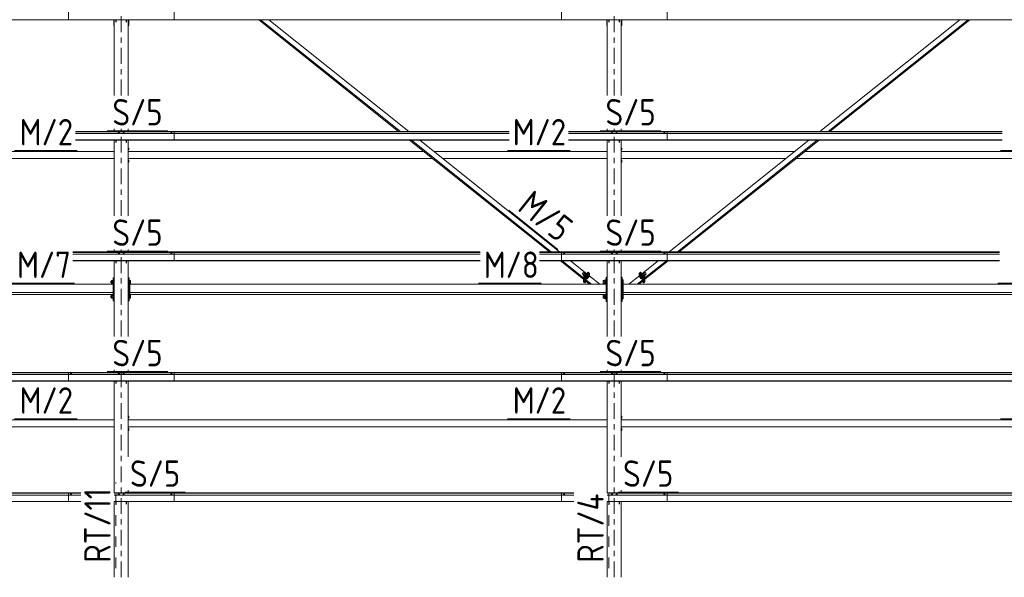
# Model space of a CAD drawing. Header units: millimetres. Extents: x -76 to 1111, y -178 to 661.
# Tile 83 of 91: x 468 to 580, y 511 to 574. Entities that reach past the tile are written whole.
import ezdxf

# ---------------------------------------------------------------- set-up
doc = ezdxf.new("R2010")
doc.units = ezdxf.units.MM
doc.header["$LTSCALE"] = 0.6
for name, pattern in [('XKITLINE00', [0]), ('XKITLINE02', [4, 2, -2]), ('XKITLINE03', [6, 3, -1, 1, -1])]:
    doc.linetypes.add(name, pattern=pattern)
for name, color, linetype, lineweight in [('Bolt', 7, 'Continuous', 0), ('Part', 2, 'Continuous', 0), ('PartMark', 3, 'Continuous', 0), ('S-GRID', 1, 'Continuous', 0)]:
    doc.layers.add(name, color=color, linetype=linetype, lineweight=lineweight)
doc.styles.add('ISOCPEUR', font='ISOCPEUR.TTF')

msp = doc.modelspace()

# ---------------------------------------------------------------- linework, layer by layer
at = {"layer": 'Bolt', "color": 3, "linetype": 'XKITLINE00', "lineweight": 0}
for p, q in [((479.13, 560.99), (479.08, 560.97)), ((479.08, 560.97), (479.08, 560.95)), ((479.14, 561.06), (479.13, 561.05)), ((479.13, 560.99), (479.13, 561.05)), ((479.24, 560.99), (479.13, 560.99)), ((479.13, 560.99), (479.13, 560.95)), ((479.16, 561.06), (479.14, 561.06)), ((479.19, 561.06), (479.16, 561.06)), ((479.22, 561.06), (479.19, 561.06)), ((479.24, 561.06), (479.22, 561.06)), ((479.25, 561.05), (479.24, 561.06)), ((479.3, 560.97), (479.24, 560.99)), ((479.24, 560.99), (479.24, 560.95)), ((479.25, 560.99), (479.25, 561.05)), ((479.3, 560.95), (479.3, 560.97)), ((479.68, 560.99), (479.63, 560.97)), ((479.63, 560.97), (479.63, 560.95)), ((479.69, 561.06), (479.68, 561.05)), ((479.68, 560.99), (479.68, 561.05)), ((479.79, 560.99), (479.68, 560.99)), ((479.68, 560.99), (479.68, 560.95)), ((479.71, 561.06), (479.69, 561.06)), ((479.74, 561.06), (479.71, 561.06)), ((479.77, 561.06), (479.74, 561.06)), ((479.79, 561.06), (479.77, 561.06)), ((479.8, 561.05), (479.79, 561.06)), ((479.85, 560.97), (479.79, 560.99)), ((479.79, 560.99), (479.79, 560.95)), ((479.8, 560.99), (479.8, 561.05)), ((479.85, 560.95), (479.85, 560.97)), ((485.11, 560.99), (485.05, 560.97)), ((485.05, 560.97), (485.05, 560.95)), ((485.11, 561.06), (485.1, 561.05)), ((485.1, 561.05), (485.1, 560.99)), ((485.13, 561.06), (485.11, 561.06)), ((485.22, 560.99), (485.11, 560.99)), ((485.11, 560.99), (485.11, 560.95)), ((485.16, 561.06), (485.13, 561.06)), ((485.19, 561.06), (485.16, 561.06)), ((485.22, 561.06), (485.19, 561.06)), ((485.22, 561.05), (485.22, 561.06)), ((485.22, 560.99), (485.22, 561.05)), ((485.27, 560.97), (485.22, 560.99)), ((485.22, 560.99), (485.22, 560.95)), ((485.27, 560.95), (485.27, 560.97)), ((535.13, 560.99), (535.08, 560.97)), ((535.08, 560.97), (535.08, 560.95)), ((535.14, 561.06), (535.13, 561.05)), ((535.13, 560.99), (535.13, 561.05)), ((535.24, 560.99), (535.13, 560.99)), ((535.13, 560.99), (535.13, 560.95)), ((535.16, 561.06), (535.14, 561.06)), ((535.19, 561.06), (535.16, 561.06)), ((535.22, 561.06), (535.19, 561.06)), ((535.24, 561.06), (535.22, 561.06)), ((535.25, 561.05), (535.24, 561.06)), ((535.3, 560.97), (535.24, 560.99)), ((535.24, 560.99), (535.24, 560.95)), ((535.25, 560.99), (535.25, 561.05)), ((535.3, 560.95), (535.3, 560.97)), ((535.68, 560.99), (535.63, 560.97)), ((535.63, 560.97), (535.63, 560.95)), ((535.69, 561.06), (535.68, 561.05)), ((535.68, 560.99), (535.68, 561.05)), ((535.79, 560.99), (535.68, 560.99)), ((535.68, 560.99), (535.68, 560.95)), ((535.71, 561.06), (535.69, 561.06)), ((535.74, 561.06), (535.71, 561.06)), ((535.77, 561.06), (535.74, 561.06)), ((535.79, 561.06), (535.77, 561.06)), ((535.8, 561.05), (535.79, 561.06)), ((535.85, 560.97), (535.79, 560.99)), ((535.79, 560.99), (535.79, 560.95)), ((535.8, 560.99), (535.8, 561.05)), ((535.85, 560.95), (535.85, 560.97)), ((541.11, 560.99), (541.05, 560.97)), ((541.05, 560.97), (541.05, 560.95)), ((541.11, 561.06), (541.1, 561.05)), ((541.1, 561.05), (541.1, 560.99)), ((541.13, 561.06), (541.11, 561.06)), ((541.22, 560.99), (541.11, 560.99)), ((541.11, 560.99), (541.11, 560.95)), ((541.16, 561.06), (541.13, 561.06)), ((541.19, 561.06), (541.16, 561.06)), ((541.22, 561.06), (541.19, 561.06)), ((541.22, 561.05), (541.22, 561.06)), ((541.22, 560.99), (541.22, 561.05)), ((541.27, 560.97), (541.22, 560.99)), ((541.22, 560.99), (541.22, 560.95)), ((541.27, 560.95), (541.27, 560.97)), ((480.26, 559.32), (480.33, 559.32)), ((480.33, 559.32), (480.33, 559.12)), ((536.26, 559.32), (536.33, 559.32)), ((536.33, 559.32), (536.33, 559.12)), ((480.26, 559.12), (480.33, 559.12)), ((536.26, 559.12), (536.33, 559.12)), ((480.26, 557.92), (480.33, 557.92)), ((480.26, 557.72), (480.33, 557.72)), ((480.33, 557.92), (480.33, 557.72)), ((536.26, 557.92), (536.33, 557.92)), ((536.26, 557.72), (536.33, 557.72)), ((536.33, 557.92), (536.33, 557.72)), ((479.13, 547.3), (479.08, 547.28)), ((479.08, 547.28), (479.08, 547.26)), ((479.14, 547.36), (479.13, 547.36)), ((479.13, 547.29), (479.13, 547.36)), ((479.24, 547.3), (479.13, 547.3)), ((479.13, 547.3), (479.13, 547.26)), ((479.16, 547.37), (479.14, 547.36)), ((479.19, 547.37), (479.16, 547.37)), ((479.22, 547.37), (479.19, 547.37)), ((479.24, 547.36), (479.22, 547.37)), ((479.25, 547.36), (479.24, 547.36)), ((479.3, 547.28), (479.24, 547.3)), ((479.24, 547.3), (479.24, 547.26)), ((479.25, 547.29), (479.25, 547.36)), ((479.3, 547.26), (479.3, 547.28)), ((479.68, 547.3), (479.63, 547.28)), ((479.63, 547.28), (479.63, 547.26)), ((479.69, 547.36), (479.68, 547.36)), ((479.68, 547.29), (479.68, 547.36)), ((479.79, 547.3), (479.68, 547.3)), ((479.68, 547.3), (479.68, 547.26)), ((479.71, 547.37), (479.69, 547.36)), ((479.74, 547.37), (479.71, 547.37)), ((479.77, 547.37), (479.74, 547.37)), ((479.79, 547.36), (479.77, 547.37)), ((479.8, 547.36), (479.79, 547.36)), ((479.85, 547.28), (479.79, 547.3)), ((479.79, 547.3), (479.79, 547.26)), ((479.8, 547.29), (479.8, 547.36)), ((479.85, 547.26), (479.85, 547.28)), ((485.11, 547.3), (485.05, 547.28)), ((485.05, 547.28), (485.05, 547.26)), ((485.11, 547.36), (485.1, 547.36)), ((485.1, 547.36), (485.1, 547.29)), ((485.13, 547.37), (485.11, 547.36)), ((485.22, 547.3), (485.11, 547.3)), ((485.11, 547.3), (485.11, 547.26)), ((485.16, 547.37), (485.13, 547.37)), ((485.19, 547.37), (485.16, 547.37)), ((485.22, 547.36), (485.19, 547.37)), ((485.22, 547.36), (485.22, 547.36)), ((485.22, 547.29), (485.22, 547.36)), ((485.27, 547.28), (485.22, 547.3)), ((485.22, 547.3), (485.22, 547.26)), ((485.27, 547.26), (485.27, 547.28)), ((529.71, 547.3), (529.65, 547.28)), ((529.65, 547.28), (529.65, 547.26)), ((529.71, 547.36), (529.7, 547.36)), ((529.7, 547.36), (529.7, 547.29)), ((529.73, 547.37), (529.71, 547.36)), ((529.82, 547.3), (529.71, 547.3)), ((529.71, 547.3), (529.71, 547.26)), ((529.76, 547.37), (529.73, 547.37)), ((529.79, 547.37), (529.76, 547.37)), ((529.82, 547.36), (529.79, 547.37)), ((529.82, 547.36), (529.82, 547.36)), ((529.82, 547.29), (529.82, 547.36)), ((529.87, 547.28), (529.82, 547.3)), ((529.82, 547.3), (529.82, 547.26)), ((529.87, 547.26), (529.87, 547.28)), ((535.13, 547.3), (535.08, 547.28)), ((535.08, 547.28), (535.08, 547.26)), ((535.14, 547.36), (535.13, 547.36)), ((535.13, 547.29), (535.13, 547.36)), ((535.24, 547.3), (535.13, 547.3)), ((535.13, 547.3), (535.13, 547.26)), ((535.16, 547.37), (535.14, 547.36)), ((535.19, 547.37), (535.16, 547.37)), ((535.22, 547.37), (535.19, 547.37)), ((535.24, 547.36), (535.22, 547.37)), ((535.25, 547.36), (535.24, 547.36)), ((535.3, 547.28), (535.24, 547.3)), ((535.24, 547.3), (535.24, 547.26)), ((535.25, 547.29), (535.25, 547.36)), ((535.3, 547.26), (535.3, 547.28)), ((535.68, 547.3), (535.63, 547.28)), ((535.63, 547.28), (535.63, 547.26)), ((535.69, 547.36), (535.68, 547.36)), ((535.68, 547.29), (535.68, 547.36)), ((535.79, 547.3), (535.68, 547.3)), ((535.68, 547.3), (535.68, 547.26)), ((535.71, 547.37), (535.69, 547.36)), ((535.74, 547.37), (535.71, 547.37)), ((535.77, 547.37), (535.74, 547.37)), ((535.79, 547.36), (535.77, 547.37)), ((535.8, 547.36), (535.79, 547.36)), ((535.85, 547.28), (535.79, 547.3)), ((535.79, 547.3), (535.79, 547.26)), ((535.8, 547.29), (535.8, 547.36)), ((535.85, 547.26), (535.85, 547.28)), ((541.11, 547.3), (541.05, 547.28)), ((541.05, 547.28), (541.05, 547.26)), ((541.11, 547.36), (541.1, 547.36)), ((541.1, 547.36), (541.1, 547.29)), ((541.13, 547.37), (541.11, 547.36)), ((541.22, 547.3), (541.11, 547.3)), ((541.11, 547.3), (541.11, 547.26)), ((541.16, 547.37), (541.13, 547.37)), ((541.19, 547.37), (541.16, 547.37)), ((541.22, 547.36), (541.19, 547.37)), ((541.22, 547.36), (541.22, 547.36)), ((541.22, 547.29), (541.22, 547.36)), ((541.27, 547.28), (541.22, 547.3)), ((541.22, 547.3), (541.22, 547.26)), ((541.27, 547.26), (541.27, 547.28)), ((531.85, 545.02), (531.84, 545)), ((531.84, 545), (532, 544.86)), ((531.87, 545.05), (531.85, 545.02)), ((531.9, 545.09), (531.87, 545.05)), ((531.93, 545.13), (531.9, 545.09)), ((531.95, 545.15), (531.93, 545.13)), ((531.96, 545.15), (531.95, 545.15)), ((531.96, 545.15), (532.13, 545.02)), ((532.02, 544.9), (531.97, 544.8)), ((531.97, 544.8), (532.07, 544.72)), ((532.13, 545.03), (532.02, 544.9)), ((532.02, 544.9), (532.14, 544.8)), ((532.19, 545.06), (532.13, 545.03)), ((532.13, 545.03), (532.25, 544.93)), ((532.2, 544.87), (532.18, 544.85)), ((532.19, 545.06), (532.29, 544.98)), ((532.22, 544.89), (532.2, 544.87)), ((532.32, 544.65), (532.28, 544.59)), ((532.35, 544.64), (532.29, 544.54)), ((532.3, 544.57), (532.34, 544.63)), ((532.38, 544.73), (532.32, 544.65)), ((532.34, 544.63), (532.4, 544.71)), ((532.46, 544.77), (532.35, 544.64)), ((532.35, 544.64), (532.45, 544.56)), ((532.44, 544.79), (532.38, 544.73)), ((532.4, 544.71), (532.46, 544.77)), ((532.48, 544.83), (532.44, 544.79)), ((532.45, 544.56), (532.55, 544.69)), ((532.55, 544.63), (532.45, 544.5)), ((532.46, 544.77), (532.5, 544.81)), ((532.51, 544.8), (532.46, 544.77)), ((532.46, 544.77), (532.55, 544.69)), ((532.5, 544.83), (532.48, 544.83)), ((532.5, 544.83), (532.52, 544.81)), ((532.5, 544.81), (532.52, 544.81)), ((532.51, 544.8), (532.61, 544.72)), ((532.52, 544.8), (532.52, 544.81)), ((532.61, 544.72), (532.55, 544.63)), ((532.55, 544.69), (532.61, 544.72)), ((538.41, 544.8), (538.32, 544.72)), ((538.37, 544.63), (538.32, 544.72)), ((538.32, 544.72), (538.37, 544.69)), ((538.47, 544.77), (538.37, 544.69)), ((538.37, 544.69), (538.48, 544.56)), ((538.48, 544.5), (538.37, 544.63)), ((538.41, 544.81), (538.43, 544.83)), ((538.41, 544.8), (538.41, 544.81)), ((538.41, 544.81), (538.42, 544.81)), ((538.47, 544.77), (538.41, 544.8)), ((538.42, 544.81), (538.46, 544.77)), ((538.45, 544.83), (538.43, 544.83)), ((538.49, 544.79), (538.45, 544.83)), ((538.46, 544.77), (538.52, 544.71)), ((538.58, 544.64), (538.47, 544.77)), ((538.58, 544.64), (538.48, 544.56)), ((538.55, 544.73), (538.49, 544.79)), ((538.52, 544.71), (538.58, 544.63)), ((538.61, 544.65), (538.55, 544.73)), ((538.63, 544.54), (538.58, 544.64)), ((538.58, 544.63), (538.62, 544.57)), ((538.65, 544.59), (538.61, 544.65)), ((538.74, 545.06), (538.63, 544.98)), ((538.79, 545.03), (538.67, 544.93)), ((538.72, 544.87), (538.71, 544.89)), ((538.74, 544.85), (538.72, 544.87)), ((538.79, 545.03), (538.74, 545.06)), ((538.9, 544.9), (538.78, 544.8)), ((538.9, 544.9), (538.79, 545.03)), ((538.8, 545.02), (538.96, 545.15)), ((538.85, 544.72), (538.96, 544.8)), ((538.96, 544.8), (538.9, 544.9)), ((538.92, 544.86), (539.09, 545)), ((538.97, 545.15), (538.96, 545.15)), ((538.99, 545.13), (538.97, 545.15)), ((539.03, 545.09), (538.99, 545.13)), ((539.06, 545.05), (539.03, 545.09)), ((539.08, 545.02), (539.06, 545.05)), ((539.09, 545), (539.08, 545.02)), ((478.29, 544.18), (478.29, 544.18)), ((478.29, 544.18), (478.29, 543.99)), ((478.29, 544.18), (478.37, 544.18)), ((478.29, 543.99), (478.37, 543.99)), ((478.37, 544.26), (478.37, 543.92)), ((478.37, 544.26), (478.53, 544.26)), ((478.37, 544.2), (478.53, 544.2)), ((478.37, 544.03), (478.53, 544.03)), ((478.37, 543.92), (478.53, 543.92)), ((478.53, 544.27), (478.53, 544.26)), ((478.53, 544.27), (478.56, 544.27)), ((478.53, 544.26), (478.53, 543.91)), ((478.53, 543.91), (478.56, 543.91)), ((480.26, 544.18), (480.26, 544.18)), ((480.26, 543.99), (480.26, 543.99)), ((480.36, 544.27), (480.39, 544.27)), ((480.36, 543.91), (480.39, 543.91)), ((480.39, 544.27), (480.39, 543.91)), ((480.39, 544.26), (480.52, 544.26)), ((480.39, 544.2), (480.52, 544.2)), ((480.39, 544.03), (480.52, 544.03)), ((480.39, 543.92), (480.52, 543.92)), ((480.52, 544.26), (480.52, 543.92)), ((532.28, 544.59), (532.26, 544.55)), ((532.26, 544.55), (532.29, 544.53)), ((532.29, 544.53), (532.3, 544.57)), ((532.29, 544.54), (532.39, 544.46)), ((532.3, 544.53), (532.29, 544.53)), ((532.3, 544.53), (532.3, 544.53)), ((532.39, 544.46), (532.45, 544.56)), ((532.45, 544.5), (532.39, 544.46)), ((534.19, 544.27), (534.19, 544.27)), ((534.19, 544.27), (534.19, 544.11)), ((534.19, 544.27), (534.4, 544.27)), ((534.19, 544.11), (534.4, 544.11)), ((534.19, 544.06), (534.19, 544.06)), ((534.19, 544.06), (534.19, 543.9)), ((534.19, 544.06), (534.4, 544.06)), ((534.19, 543.9), (534.4, 543.9)), ((534.4, 544.33), (534.4, 543.85)), ((534.4, 544.33), (534.53, 544.33)), ((534.4, 544.28), (534.53, 544.28)), ((534.4, 544.15), (534.53, 544.15)), ((534.4, 544.05), (534.53, 544.05)), ((534.4, 543.94), (534.53, 543.94)), ((534.53, 544.34), (534.53, 544.33)), ((534.53, 544.34), (534.56, 544.34)), ((534.53, 544.33), (534.53, 543.85)), ((534.53, 544.04), (534.56, 544.04)), ((536.26, 544.27), (536.26, 544.27)), ((536.26, 544.11), (536.26, 544.11)), ((536.26, 544.06), (536.26, 544.06)), ((536.26, 543.9), (536.26, 543.9)), ((536.36, 544.34), (536.39, 544.34)), ((536.36, 544.04), (536.39, 544.04)), ((536.36, 543.83), (536.39, 543.83)), ((536.39, 544.34), (536.39, 543.83)), ((536.39, 544.33), (536.49, 544.33)), ((536.39, 544.28), (536.49, 544.28)), ((536.39, 544.15), (536.49, 544.15)), ((536.39, 544.05), (536.49, 544.05)), ((536.39, 543.94), (536.49, 543.94)), ((536.39, 543.85), (536.46, 543.85)), ((536.49, 544.33), (536.49, 543.85)), ((538.48, 544.56), (538.54, 544.46)), ((538.54, 544.46), (538.48, 544.5)), ((538.63, 544.54), (538.54, 544.46)), ((538.62, 544.57), (538.64, 544.53)), ((538.64, 544.53), (538.62, 544.53)), ((538.62, 544.53), (538.62, 544.53)), ((538.64, 544.53), (538.66, 544.55)), ((538.66, 544.55), (538.65, 544.59)), ((478.29, 542.52), (478.29, 542.52)), ((478.29, 542.52), (478.29, 542.33)), ((478.29, 542.52), (478.37, 542.52)), ((478.37, 542.59), (478.37, 542.25)), ((478.37, 542.59), (478.53, 542.59)), ((478.37, 542.54), (478.53, 542.54)), ((478.37, 542.37), (478.53, 542.37)), ((478.53, 542.6), (478.53, 542.6)), ((478.53, 542.6), (478.53, 542.24)), ((478.53, 542.6), (478.56, 542.6)), ((480.26, 542.52), (480.26, 542.52)), ((480.36, 542.6), (480.39, 542.6)), ((480.39, 542.6), (480.39, 542.24)), ((480.39, 542.59), (480.52, 542.59)), ((480.39, 542.54), (480.52, 542.54)), ((480.39, 542.37), (480.52, 542.37)), ((480.52, 542.59), (480.52, 542.25)), ((534.19, 542.6), (534.19, 542.6)), ((534.19, 542.6), (534.19, 542.45)), ((534.19, 542.6), (534.4, 542.6)), ((534.19, 542.45), (534.4, 542.45)), ((534.19, 542.4), (534.19, 542.39)), ((534.19, 542.4), (534.4, 542.4)), ((534.19, 542.39), (534.19, 542.24)), ((534.4, 542.66), (534.4, 542.18)), ((534.4, 542.66), (534.53, 542.66)), ((534.4, 542.62), (534.53, 542.62)), ((534.4, 542.48), (534.53, 542.48)), ((534.4, 542.39), (534.53, 542.39)), ((534.53, 542.67), (534.53, 542.67)), ((534.53, 542.67), (534.53, 542.17)), ((534.53, 542.67), (534.56, 542.67)), ((534.53, 542.38), (534.56, 542.38)), ((536.26, 542.6), (536.26, 542.6)), ((536.26, 542.45), (536.26, 542.45)), ((536.26, 542.4), (536.26, 542.4)), ((536.36, 542.67), (536.39, 542.67)), ((536.36, 542.38), (536.39, 542.38)), ((536.39, 542.67), (536.39, 542.17)), ((536.39, 542.66), (536.49, 542.66)), ((536.39, 542.62), (536.49, 542.62)), ((536.39, 542.48), (536.49, 542.48)), ((536.39, 542.39), (536.49, 542.39)), ((536.49, 542.66), (536.49, 542.18)), ((478.29, 542.33), (478.37, 542.33)), ((478.37, 542.25), (478.53, 542.25)), ((478.53, 542.24), (478.56, 542.24)), ((480.26, 542.33), (480.26, 542.33)), ((480.36, 542.24), (480.39, 542.24)), ((480.39, 542.25), (480.52, 542.25)), ((534.19, 542.24), (534.4, 542.24)), ((534.4, 542.28), (534.53, 542.28)), ((534.4, 542.18), (534.53, 542.18)), ((534.53, 542.17), (534.56, 542.17)), ((536.26, 542.24), (536.26, 542.24)), ((536.36, 542.17), (536.39, 542.17)), ((536.39, 542.28), (536.49, 542.28)), ((536.39, 542.18), (536.49, 542.18)), ((473.71, 533.6), (473.65, 533.58)), ((473.65, 533.58), (473.65, 533.56)), ((473.71, 533.67), (473.7, 533.66)), ((473.7, 533.66), (473.7, 533.6)), ((473.73, 533.67), (473.71, 533.67)), ((473.82, 533.6), (473.71, 533.6)), ((473.71, 533.6), (473.71, 533.56)), ((473.76, 533.67), (473.73, 533.67)), ((473.79, 533.67), (473.76, 533.67)), ((473.82, 533.67), (473.79, 533.67)), ((473.82, 533.66), (473.82, 533.67)), ((473.82, 533.6), (473.82, 533.66)), ((473.87, 533.58), (473.82, 533.6)), ((473.82, 533.6), (473.82, 533.56)), ((473.87, 533.56), (473.87, 533.58)), ((479.13, 533.6), (479.08, 533.58)), ((479.08, 533.58), (479.08, 533.56)), ((479.14, 533.67), (479.13, 533.66)), ((479.13, 533.6), (479.13, 533.66)), ((479.24, 533.6), (479.13, 533.6)), ((479.13, 533.6), (479.13, 533.56)), ((479.16, 533.67), (479.14, 533.67)), ((479.19, 533.67), (479.16, 533.67)), ((479.22, 533.67), (479.19, 533.67)), ((479.24, 533.67), (479.22, 533.67)), ((479.25, 533.66), (479.24, 533.67)), ((479.3, 533.58), (479.24, 533.6)), ((479.24, 533.6), (479.24, 533.56)), ((479.25, 533.6), (479.25, 533.66)), ((479.3, 533.56), (479.3, 533.58)), ((479.68, 533.6), (479.63, 533.58)), ((479.63, 533.58), (479.63, 533.56)), ((479.69, 533.67), (479.68, 533.66)), ((479.68, 533.6), (479.68, 533.66)), ((479.79, 533.6), (479.68, 533.6)), ((479.68, 533.6), (479.68, 533.56)), ((479.71, 533.67), (479.69, 533.67)), ((479.74, 533.67), (479.71, 533.67)), ((479.77, 533.67), (479.74, 533.67)), ((479.79, 533.67), (479.77, 533.67)), ((479.8, 533.66), (479.79, 533.67)), ((479.85, 533.58), (479.79, 533.6)), ((479.79, 533.6), (479.79, 533.56)), ((479.8, 533.6), (479.8, 533.66)), ((479.85, 533.56), (479.85, 533.58)), ((485.11, 533.6), (485.05, 533.58)), ((485.05, 533.58), (485.05, 533.56)), ((485.11, 533.67), (485.1, 533.66)), ((485.1, 533.66), (485.1, 533.6)), ((485.13, 533.67), (485.11, 533.67)), ((485.22, 533.6), (485.11, 533.6)), ((485.11, 533.6), (485.11, 533.56)), ((485.16, 533.67), (485.13, 533.67)), ((485.19, 533.67), (485.16, 533.67)), ((485.22, 533.67), (485.19, 533.67)), ((485.22, 533.66), (485.22, 533.67)), ((485.22, 533.6), (485.22, 533.66)), ((485.27, 533.58), (485.22, 533.6)), ((485.22, 533.6), (485.22, 533.56)), ((485.27, 533.56), (485.27, 533.58)), ((529.71, 533.6), (529.65, 533.58)), ((529.65, 533.58), (529.65, 533.56)), ((529.71, 533.67), (529.7, 533.66)), ((529.7, 533.66), (529.7, 533.6)), ((529.73, 533.67), (529.71, 533.67)), ((529.82, 533.6), (529.71, 533.6)), ((529.71, 533.6), (529.71, 533.56)), ((529.76, 533.67), (529.73, 533.67)), ((529.79, 533.67), (529.76, 533.67)), ((529.82, 533.67), (529.79, 533.67)), ((529.82, 533.66), (529.82, 533.67)), ((529.82, 533.6), (529.82, 533.66)), ((529.87, 533.58), (529.82, 533.6)), ((529.82, 533.6), (529.82, 533.56)), ((529.87, 533.56), (529.87, 533.58)), ((535.13, 533.6), (535.08, 533.58)), ((535.08, 533.58), (535.08, 533.56)), ((535.14, 533.67), (535.13, 533.66)), ((535.13, 533.6), (535.13, 533.66)), ((535.24, 533.6), (535.13, 533.6)), ((535.13, 533.6), (535.13, 533.56)), ((535.16, 533.67), (535.14, 533.67)), ((535.19, 533.67), (535.16, 533.67)), ((535.22, 533.67), (535.19, 533.67)), ((535.24, 533.67), (535.22, 533.67)), ((535.25, 533.66), (535.24, 533.67)), ((535.3, 533.58), (535.24, 533.6)), ((535.24, 533.6), (535.24, 533.56)), ((535.25, 533.6), (535.25, 533.66)), ((535.3, 533.56), (535.3, 533.58)), ((535.68, 533.6), (535.63, 533.58)), ((535.63, 533.58), (535.63, 533.56)), ((535.69, 533.67), (535.68, 533.66)), ((535.68, 533.6), (535.68, 533.66)), ((535.79, 533.6), (535.68, 533.6)), ((535.68, 533.6), (535.68, 533.56)), ((535.71, 533.67), (535.69, 533.67)), ((535.74, 533.67), (535.71, 533.67)), ((535.77, 533.67), (535.74, 533.67)), ((535.79, 533.67), (535.77, 533.67)), ((535.8, 533.66), (535.79, 533.67)), ((535.85, 533.58), (535.79, 533.6)), ((535.79, 533.6), (535.79, 533.56)), ((535.8, 533.6), (535.8, 533.66)), ((535.85, 533.56), (535.85, 533.58)), ((541.11, 533.6), (541.05, 533.58)), ((541.05, 533.58), (541.05, 533.56)), ((541.11, 533.67), (541.1, 533.66)), ((541.1, 533.66), (541.1, 533.6)), ((541.13, 533.67), (541.11, 533.67)), ((541.22, 533.6), (541.11, 533.6)), ((541.11, 533.6), (541.11, 533.56)), ((541.16, 533.67), (541.13, 533.67)), ((541.19, 533.67), (541.16, 533.67)), ((541.22, 533.67), (541.19, 533.67)), ((541.22, 533.66), (541.22, 533.67)), ((541.22, 533.6), (541.22, 533.66)), ((541.27, 533.58), (541.22, 533.6)), ((541.22, 533.6), (541.22, 533.56)), ((541.27, 533.56), (541.27, 533.58)), ((480.26, 528.82), (480.33, 528.82)), ((480.26, 528.62), (480.33, 528.62)), ((480.33, 528.82), (480.33, 528.62)), ((536.26, 528.82), (536.33, 528.82)), ((536.26, 528.62), (536.33, 528.62)), ((536.33, 528.82), (536.33, 528.62)), ((480.26, 527.42), (480.33, 527.42)), ((480.26, 527.22), (480.33, 527.22)), ((480.33, 527.42), (480.33, 527.22)), ((536.26, 527.42), (536.33, 527.42)), ((536.26, 527.22), (536.33, 527.22)), ((536.33, 527.42), (536.33, 527.22)), ((473.71, 519.91), (473.65, 519.89)), ((473.65, 519.89), (473.65, 519.87)), ((473.71, 519.97), (473.7, 519.97)), ((473.7, 519.97), (473.7, 519.91)), ((473.73, 519.98), (473.71, 519.97)), ((473.82, 519.91), (473.71, 519.91)), ((473.71, 519.91), (473.71, 519.87)), ((473.76, 519.98), (473.73, 519.98)), ((473.79, 519.98), (473.76, 519.98)), ((473.82, 519.97), (473.79, 519.98)), ((473.82, 519.97), (473.82, 519.97)), ((473.82, 519.91), (473.82, 519.97)), ((473.87, 519.89), (473.82, 519.91)), ((473.82, 519.91), (473.82, 519.87)), ((473.87, 519.87), (473.87, 519.89)), ((479.13, 519.91), (479.08, 519.89)), ((479.08, 519.89), (479.08, 519.87)), ((479.14, 519.97), (479.13, 519.97)), ((479.13, 519.91), (479.13, 519.97)), ((479.24, 519.91), (479.13, 519.91)), ((479.13, 519.91), (479.13, 519.87)), ((479.16, 519.98), (479.14, 519.97)), ((479.19, 519.98), (479.16, 519.98)), ((479.22, 519.98), (479.19, 519.98)), ((479.24, 519.97), (479.22, 519.98)), ((479.25, 519.97), (479.24, 519.97)), ((479.3, 519.89), (479.24, 519.91)), ((479.24, 519.91), (479.24, 519.87)), ((479.25, 519.91), (479.25, 519.97)), ((479.3, 519.87), (479.3, 519.89)), ((479.68, 519.91), (479.63, 519.89)), ((479.63, 519.89), (479.63, 519.87)), ((479.69, 519.97), (479.68, 519.97)), ((479.68, 519.91), (479.68, 519.97)), ((479.79, 519.91), (479.68, 519.91)), ((479.68, 519.91), (479.68, 519.87)), ((479.71, 519.98), (479.69, 519.97)), ((479.74, 519.98), (479.71, 519.98)), ((479.77, 519.98), (479.74, 519.98)), ((479.79, 519.97), (479.77, 519.98)), ((479.8, 519.97), (479.79, 519.97)), ((479.85, 519.89), (479.79, 519.91)), ((479.79, 519.91), (479.79, 519.87)), ((479.8, 519.91), (479.8, 519.97)), ((479.85, 519.87), (479.85, 519.89)), ((485.11, 519.91), (485.05, 519.89)), ((485.05, 519.89), (485.05, 519.87)), ((485.11, 519.97), (485.1, 519.97)), ((485.1, 519.97), (485.1, 519.91)), ((485.13, 519.98), (485.11, 519.97)), ((485.22, 519.91), (485.11, 519.91)), ((485.11, 519.91), (485.11, 519.87)), ((485.16, 519.98), (485.13, 519.98)), ((485.19, 519.98), (485.16, 519.98)), ((485.22, 519.97), (485.19, 519.98)), ((485.22, 519.97), (485.22, 519.97)), ((485.22, 519.91), (485.22, 519.97)), ((485.27, 519.89), (485.22, 519.91)), ((485.22, 519.91), (485.22, 519.87)), ((485.27, 519.87), (485.27, 519.89)), ((529.71, 519.91), (529.65, 519.89)), ((529.65, 519.89), (529.65, 519.87)), ((529.71, 519.97), (529.7, 519.97)), ((529.7, 519.97), (529.7, 519.91)), ((529.73, 519.98), (529.71, 519.97)), ((529.82, 519.91), (529.71, 519.91)), ((529.71, 519.91), (529.71, 519.87)), ((529.76, 519.98), (529.73, 519.98)), ((529.79, 519.98), (529.76, 519.98)), ((529.82, 519.97), (529.79, 519.98)), ((529.82, 519.97), (529.82, 519.97)), ((529.82, 519.91), (529.82, 519.97)), ((529.87, 519.89), (529.82, 519.91)), ((529.82, 519.91), (529.82, 519.87)), ((529.87, 519.87), (529.87, 519.89)), ((535.13, 519.91), (535.08, 519.89)), ((535.08, 519.89), (535.08, 519.87)), ((535.14, 519.97), (535.13, 519.97)), ((535.13, 519.91), (535.13, 519.97)), ((535.24, 519.91), (535.13, 519.91)), ((535.13, 519.91), (535.13, 519.87)), ((535.16, 519.98), (535.14, 519.97)), ((535.19, 519.98), (535.16, 519.98)), ((535.22, 519.98), (535.19, 519.98)), ((535.24, 519.97), (535.22, 519.98)), ((535.25, 519.97), (535.24, 519.97)), ((535.3, 519.89), (535.24, 519.91)), ((535.24, 519.91), (535.24, 519.87)), ((535.25, 519.91), (535.25, 519.97)), ((535.3, 519.87), (535.3, 519.89)), ((535.68, 519.91), (535.63, 519.89)), ((535.63, 519.89), (535.63, 519.87)), ((535.69, 519.97), (535.68, 519.97)), ((535.68, 519.91), (535.68, 519.97)), ((535.79, 519.91), (535.68, 519.91)), ((535.68, 519.91), (535.68, 519.87)), ((535.71, 519.98), (535.69, 519.97)), ((535.74, 519.98), (535.71, 519.98)), ((535.77, 519.98), (535.74, 519.98)), ((535.79, 519.97), (535.77, 519.98)), ((535.8, 519.97), (535.79, 519.97)), ((535.85, 519.89), (535.79, 519.91)), ((535.79, 519.91), (535.79, 519.87)), ((535.8, 519.91), (535.8, 519.97)), ((535.85, 519.87), (535.85, 519.89)), ((541.11, 519.91), (541.05, 519.89)), ((541.05, 519.89), (541.05, 519.87)), ((541.11, 519.97), (541.1, 519.97)), ((541.1, 519.97), (541.1, 519.91)), ((541.13, 519.98), (541.11, 519.97)), ((541.22, 519.91), (541.11, 519.91)), ((541.11, 519.91), (541.11, 519.87)), ((541.16, 519.98), (541.13, 519.98)), ((541.19, 519.98), (541.16, 519.98)), ((541.22, 519.97), (541.19, 519.98)), ((541.22, 519.97), (541.22, 519.97)), ((541.22, 519.91), (541.22, 519.97)), ((541.27, 519.89), (541.22, 519.91)), ((541.22, 519.91), (541.22, 519.87)), ((541.27, 519.87), (541.27, 519.89))]:
    msp.add_line(p, q, dxfattribs=at)
at = {"layer": 'Part', "color": 2, "linetype": 'XKITLINE00', "lineweight": 0}
for p, q in [((473.46, 574.89), (473.46, 573.89)), ((485.46, 573.89), (485.46, 574.89)), ((529.46, 574.89), (529.46, 573.89)), ((541.46, 573.89), (541.46, 574.89)), ((417.46, 573.89), (485.46, 573.89)), ((473.46, 573.89), (541.46, 573.89)), ((478.61, 573.89), (478.61, 573.25)), ((478.66, 565.29), (478.66, 573.89)), ((478.86, 573.62), (478.86, 573.89)), ((478.89, 573.62), (478.89, 573.89)), ((480.03, 573.62), (480.03, 573.89)), ((480.06, 573.62), (480.06, 573.89)), ((480.26, 565.29), (480.26, 573.89)), ((480.31, 573.89), (480.31, 573.25)), ((495.08, 573.89), (510.96, 561.19)), ((495.29, 573.89), (511.17, 561.19)), ((496.24, 573.89), (512.12, 561.19)), ((529.46, 573.89), (597.46, 573.89)), ((534.61, 573.89), (534.61, 573.25)), ((534.66, 565.29), (534.66, 573.89)), ((534.86, 573.62), (534.86, 573.89)), ((534.89, 573.62), (534.89, 573.89)), ((536.03, 573.62), (536.03, 573.89)), ((536.06, 573.62), (536.06, 573.89)), ((536.26, 565.29), (536.26, 573.89)), ((536.31, 573.89), (536.31, 573.25)), ((558.81, 561.19), (574.69, 573.89)), ((559.75, 561.19), (575.64, 573.89)), ((559.96, 561.19), (575.84, 573.89)), ((478.61, 573.54), (478.66, 573.54)), ((478.61, 573.25), (478.66, 573.25)), ((480.26, 573.54), (480.31, 573.54)), ((480.26, 573.25), (480.31, 573.25)), ((534.61, 573.54), (534.66, 573.54)), ((534.61, 573.25), (534.66, 573.25)), ((536.26, 573.54), (536.31, 573.54)), ((536.26, 573.25), (536.31, 573.25)), ((478.66, 561.19), (478.66, 561.49)), ((480.26, 561.19), (480.26, 561.49)), ((534.66, 561.19), (534.66, 561.49)), ((536.26, 561.19), (536.26, 561.49)), ((474.26, 561.19), (485.46, 561.19)), ((474.26, 561.19), (523.53, 561.19)), ((474.26, 561.17), (485.46, 561.17)), ((474.26, 561.17), (523.53, 561.17)), ((474.26, 561.15), (485.46, 561.15)), ((474.26, 561.15), (523.53, 561.15)), ((474.26, 560.95), (485.46, 560.95)), ((474.26, 560.95), (523.53, 560.95)), ((485.46, 560.2), (485.46, 561.19)), ((530.26, 561.19), (541.46, 561.19)), ((530.26, 561.19), (579.53, 561.19)), ((530.26, 561.17), (541.46, 561.17)), ((530.26, 561.17), (579.53, 561.17)), ((530.26, 561.15), (541.46, 561.15)), ((530.26, 561.15), (579.53, 561.15)), ((530.26, 560.95), (541.46, 560.95)), ((530.26, 560.95), (579.53, 560.95)), ((541.46, 560.2), (541.46, 561.19)), ((474.26, 560.23), (485.46, 560.23)), ((474.26, 560.23), (523.53, 560.23)), ((474.26, 560.2), (485.46, 560.2)), ((474.26, 560.2), (523.53, 560.2)), ((478.66, 551.6), (478.66, 560.2)), ((478.86, 559.93), (478.86, 560.2)), ((478.89, 559.93), (478.89, 560.2)), ((480.03, 559.93), (480.03, 560.2)), ((480.06, 559.93), (480.06, 560.2)), ((480.26, 551.6), (480.26, 560.2)), ((512.21, 560.2), (528.09, 547.5)), ((512.42, 560.2), (528.3, 547.5)), ((513.37, 560.2), (529.25, 547.5)), ((530.26, 560.23), (541.46, 560.23)), ((530.26, 560.23), (579.53, 560.23)), ((530.26, 560.2), (541.46, 560.2)), ((530.26, 560.2), (579.53, 560.2)), ((534.66, 551.6), (534.66, 560.2)), ((534.86, 559.93), (534.86, 560.2)), ((534.89, 559.93), (534.89, 560.2)), ((536.03, 559.93), (536.03, 560.2)), ((536.06, 559.93), (536.06, 560.2)), ((536.26, 551.6), (536.26, 560.2)), ((541.68, 547.5), (557.56, 560.2)), ((542.63, 547.5), (558.51, 560.2)), ((542.83, 547.5), (558.72, 560.2)), ((444.12, 558.12), (478.66, 558.12)), ((445.12, 558.92), (478.66, 558.92)), ((480.26, 558.92), (513.81, 558.92)), ((480.26, 558.12), (514.81, 558.12)), ((514.97, 558.92), (534.66, 558.92)), ((515.97, 558.12), (534.66, 558.12)), ((536.26, 558.92), (555.96, 558.92)), ((536.26, 558.12), (554.96, 558.12)), ((556.12, 558.12), (590.66, 558.12)), ((557.12, 558.92), (590.66, 558.92)), ((473.96, 547.5), (485.46, 547.5)), ((473.96, 547.5), (520.24, 547.5)), ((473.96, 547.48), (485.46, 547.48)), ((473.96, 547.48), (520.24, 547.48)), ((473.96, 547.45), (485.46, 547.45)), ((473.96, 547.45), (520.24, 547.45)), ((473.96, 547.26), (485.46, 547.26)), ((473.96, 547.26), (520.24, 547.26)), ((478.66, 547.5), (478.66, 547.8)), ((480.26, 547.5), (480.26, 547.8)), ((485.46, 546.5), (485.46, 547.5)), ((526.96, 547.5), (541.46, 547.5)), ((526.96, 547.48), (541.46, 547.48)), ((526.96, 547.45), (541.46, 547.45)), ((526.96, 547.26), (541.46, 547.26)), ((529.46, 547.5), (529.46, 546.5)), ((529.46, 547.5), (579.23, 547.5)), ((529.46, 547.48), (579.23, 547.48)), ((529.46, 547.45), (579.23, 547.45)), ((529.46, 547.26), (579.23, 547.26)), ((534.66, 547.5), (534.66, 547.8)), ((536.26, 547.5), (536.26, 547.8)), ((541.46, 546.5), (541.46, 547.5)), ((473.96, 546.53), (485.46, 546.53)), ((473.96, 546.53), (520.24, 546.53)), ((473.96, 546.5), (485.46, 546.5)), ((473.96, 546.5), (520.24, 546.5)), ((478.66, 537.91), (478.66, 546.5)), ((478.86, 546.24), (478.86, 546.5)), ((478.89, 546.24), (478.89, 546.5)), ((480.03, 546.24), (480.03, 546.5)), ((480.06, 546.24), (480.06, 546.5)), ((480.26, 537.91), (480.26, 546.5)), ((526.96, 546.53), (541.46, 546.53)), ((526.96, 546.5), (541.46, 546.5)), ((529.34, 546.5), (531.97, 544.4)), ((529.46, 546.53), (579.23, 546.53)), ((529.46, 546.5), (579.23, 546.5)), ((529.55, 546.5), (531.97, 544.56)), ((530.49, 546.5), (532.34, 545.03)), ((534.66, 537.91), (534.66, 546.5)), ((534.86, 546.24), (534.86, 546.5)), ((534.89, 546.24), (534.89, 546.5)), ((536.03, 546.24), (536.03, 546.5)), ((536.06, 546.24), (536.06, 546.5)), ((536.26, 537.91), (536.26, 546.5)), ((538.59, 545.03), (540.43, 546.5)), ((538.95, 544.56), (541.38, 546.5)), ((538.95, 544.4), (541.59, 546.5)), ((532.48, 545.2), (531.97, 544.59)), ((532.56, 545.14), (532.05, 544.53)), ((532.56, 545.14), (532.05, 544.53)), ((532.63, 545.08), (532.13, 544.47)), ((532.19, 544.39), (532.57, 544.84)), ((532.48, 545.2), (532.56, 545.14)), ((532.56, 545.14), (532.63, 545.08)), ((532.57, 544.84), (533.81, 543.85)), ((532.63, 545.08), (532.63, 544.79)), ((534.56, 544.64), (534.56, 541.87)), ((534.56, 544.64), (534.66, 544.64)), ((536.36, 544.64), (536.26, 544.64)), ((536.26, 544.64), (536.26, 541.87)), ((536.36, 541.87), (536.36, 544.64)), ((538.36, 544.84), (537.12, 543.85)), ((538.37, 545.14), (538.29, 545.08)), ((538.29, 545.08), (538.8, 544.47)), ((538.29, 545.08), (538.29, 544.79)), ((538.74, 544.39), (538.36, 544.84)), ((538.37, 545.14), (538.45, 545.2)), ((538.37, 545.14), (538.88, 544.53)), ((538.37, 545.14), (538.88, 544.53)), ((538.45, 545.2), (538.95, 544.59)), ((478.56, 543.85), (424.46, 543.85)), ((478.56, 543.85), (478.56, 544.58)), ((478.56, 544.58), (478.66, 544.58)), ((478.56, 542.88), (478.56, 543.85)), ((480.36, 544.58), (480.26, 544.58)), ((480.26, 544.58), (480.26, 541.93)), ((480.36, 541.93), (480.36, 544.58)), ((480.46, 543.85), (534.56, 543.85)), ((480.46, 542.67), (480.46, 543.85)), ((531.97, 544.59), (532.05, 544.53)), ((531.97, 544.12), (531.97, 544.59)), ((531.97, 544.12), (532.05, 544.05)), ((532.05, 544.53), (532.13, 544.47)), ((532.05, 544.05), (532.05, 544.53)), ((532.05, 544.53), (532.05, 544.05)), ((532.05, 544.05), (532.13, 543.99)), ((532.13, 544.47), (532.13, 543.99)), ((532.13, 543.99), (532.27, 544.16)), ((532.19, 544.22), (532.19, 544.39)), ((532.19, 544.39), (532.86, 543.85)), ((532.19, 544.22), (532.65, 543.85)), ((590.56, 543.85), (536.46, 543.85)), ((536.46, 542.67), (536.46, 543.85)), ((538.74, 544.39), (538.07, 543.85)), ((538.27, 543.85), (538.74, 544.22)), ((538.66, 544.16), (538.8, 543.99)), ((538.74, 544.22), (538.74, 544.39)), ((538.8, 544.47), (538.88, 544.53)), ((538.8, 543.99), (538.8, 544.47)), ((538.8, 543.99), (538.88, 544.05)), ((538.88, 544.53), (538.95, 544.59)), ((538.88, 544.53), (538.88, 544.05)), ((538.88, 544.05), (538.88, 544.53)), ((538.88, 544.05), (538.95, 544.12)), ((538.95, 544.59), (538.95, 544.12)), ((424.46, 542.88), (478.56, 542.88)), ((478.56, 542.67), (424.46, 542.67)), ((478.56, 542.88), (478.56, 541.93)), ((480.46, 542.88), (534.56, 542.88)), ((534.56, 542.67), (480.46, 542.67)), ((536.46, 542.88), (590.56, 542.88)), ((590.56, 542.67), (536.46, 542.67)), ((478.56, 542.14), (478.66, 542.14)), ((478.56, 541.93), (478.66, 541.93)), ((480.26, 542.14), (480.36, 542.14)), ((480.26, 541.93), (480.36, 541.93)), ((534.56, 542.2), (534.66, 542.2)), ((534.56, 541.87), (534.66, 541.87)), ((536.26, 542.2), (536.36, 542.2)), ((536.26, 541.87), (536.36, 541.87)), ((417.46, 533.81), (485.46, 533.81)), ((417.46, 533.79), (485.46, 533.79)), ((417.46, 533.76), (485.46, 533.76)), ((417.46, 533.56), (485.46, 533.56)), ((473.46, 533.81), (473.46, 532.81)), ((473.46, 533.81), (541.46, 533.81)), ((473.46, 533.79), (541.46, 533.79)), ((473.46, 533.76), (541.46, 533.76)), ((473.46, 533.56), (541.46, 533.56)), ((478.66, 533.81), (478.66, 534.11)), ((480.26, 533.81), (480.26, 534.11)), ((485.46, 532.81), (485.46, 533.81)), ((529.46, 533.81), (529.46, 532.81)), ((529.46, 533.81), (597.46, 533.81)), ((529.46, 533.79), (597.46, 533.79)), ((529.46, 533.76), (597.46, 533.76)), ((529.46, 533.56), (597.46, 533.56)), ((534.66, 533.81), (534.66, 534.11)), ((536.26, 533.81), (536.26, 534.11)), ((541.46, 532.81), (541.46, 533.81)), ((417.46, 532.84), (485.46, 532.84)), ((417.46, 532.81), (485.46, 532.81)), ((473.46, 532.84), (541.46, 532.84)), ((473.46, 532.81), (541.46, 532.81)), ((478.66, 521.08), (478.66, 532.81)), ((478.86, 532.54), (478.86, 532.81)), ((478.89, 532.54), (478.89, 532.81)), ((480.03, 532.54), (480.03, 532.81)), ((480.06, 532.54), (480.06, 532.81)), ((480.26, 524.21), (480.26, 532.81)), ((529.46, 532.84), (597.46, 532.84)), ((529.46, 532.81), (597.46, 532.81)), ((534.66, 520.11), (534.66, 532.81)), ((534.86, 532.54), (534.86, 532.81)), ((534.89, 532.54), (534.89, 532.81)), ((536.03, 532.54), (536.03, 532.81)), ((536.06, 532.54), (536.06, 532.81)), ((536.26, 524.21), (536.26, 532.81)), ((424.26, 528.42), (478.66, 528.42)), ((480.26, 528.42), (534.66, 528.42)), ((536.26, 528.42), (590.66, 528.42)), ((424.26, 527.62), (478.66, 527.62)), ((480.26, 527.62), (534.66, 527.62)), ((536.26, 527.62), (590.66, 527.62)), ((422.66, 520.11), (474.86, 520.11)), ((422.66, 520.09), (474.86, 520.09)), ((422.66, 520.07), (474.86, 520.07)), ((473.46, 520.11), (473.46, 519.12)), ((473.46, 520.11), (474.86, 520.11)), ((473.46, 520.09), (474.86, 520.09)), ((473.46, 520.07), (474.86, 520.07)), ((478.66, 520.11), (478.66, 521.08)), ((478.66, 520.11), (485.46, 520.11)), ((478.66, 520.11), (530.86, 520.11)), ((478.66, 520.09), (485.46, 520.09)), ((478.66, 520.09), (530.86, 520.09)), ((478.66, 520.07), (485.46, 520.07)), ((478.66, 520.07), (530.86, 520.07)), ((480.26, 520.11), (480.26, 520.41)), ((485.46, 519.12), (485.46, 520.11)), ((529.46, 520.11), (529.46, 519.12)), ((529.46, 520.11), (530.86, 520.11)), ((529.46, 520.09), (530.86, 520.09)), ((529.46, 520.07), (530.86, 520.07)), ((534.66, 520.11), (541.46, 520.11)), ((534.66, 520.11), (597.46, 520.11)), ((534.66, 520.09), (541.46, 520.09)), ((534.66, 520.09), (597.46, 520.09)), ((534.66, 520.07), (541.46, 520.07)), ((534.66, 520.07), (597.46, 520.07)), ((536.26, 520.11), (536.26, 520.41)), ((541.46, 519.12), (541.46, 520.11)), ((422.66, 519.87), (474.86, 519.87)), ((422.66, 519.15), (474.86, 519.15)), ((422.66, 519.12), (474.86, 519.12)), ((473.46, 519.87), (474.86, 519.87)), ((473.46, 519.15), (474.86, 519.15)), ((473.46, 519.12), (474.86, 519.12)), ((478.66, 519.87), (485.46, 519.87)), ((478.66, 519.87), (530.86, 519.87)), ((478.66, 519.15), (485.46, 519.15)), ((478.66, 519.15), (530.86, 519.15)), ((478.66, 511.77), (478.66, 519.12)), ((478.66, 519.12), (485.46, 519.12)), ((478.66, 519.12), (530.86, 519.12)), ((478.86, 518.85), (478.86, 519.12)), ((478.89, 518.85), (478.89, 519.12)), ((480.03, 518.85), (480.03, 519.12)), ((480.06, 518.85), (480.06, 519.12)), ((480.26, 510.52), (480.26, 519.12)), ((529.46, 519.87), (530.86, 519.87)), ((529.46, 519.15), (530.86, 519.15)), ((529.46, 519.12), (530.86, 519.12)), ((534.66, 519.87), (541.46, 519.87)), ((534.66, 519.87), (597.46, 519.87)), ((534.66, 519.15), (541.46, 519.15)), ((534.66, 519.15), (597.46, 519.15)), ((534.66, 510.52), (534.66, 519.12)), ((534.66, 519.12), (541.46, 519.12)), ((534.66, 519.12), (597.46, 519.12)), ((534.86, 518.85), (534.86, 519.12)), ((534.89, 518.85), (534.89, 519.12)), ((536.03, 518.85), (536.03, 519.12)), ((536.06, 518.85), (536.06, 519.12)), ((536.26, 510.52), (536.26, 519.12)), ((478.66, 510.52), (478.66, 511.77))]:
    msp.add_line(p, q, dxfattribs=at)
at = {"layer": 'PartMark', "color": 1, "linetype": 'XKITLINE00', "lineweight": 0}
for p, q in [((477.86, 561.29), (484.74, 561.29)), ((533.86, 561.29), (540.74, 561.29)), ((467.33, 559.02), (474.46, 559.02)), ((523.33, 559.02), (530.46, 559.02)), ((579.33, 559.02), (586.46, 559.02)), ((523.47, 552.25), (529.04, 547.79)), ((477.86, 547.6), (484.74, 547.6)), ((533.86, 547.6), (540.74, 547.6)), ((467.03, 543.95), (474.16, 543.95)), ((520.04, 543.95), (527.16, 543.95)), ((579.03, 543.95), (586.16, 543.95)), ((477.86, 533.91), (484.74, 533.91)), ((533.86, 533.91), (540.74, 533.91)), ((467.33, 528.52), (474.46, 528.52)), ((523.33, 528.52), (530.46, 528.52)), ((579.33, 528.52), (586.46, 528.52)), ((479.86, 520.21), (486.74, 520.21)), ((535.86, 520.21), (542.74, 520.21))]:
    msp.add_line(p, q, dxfattribs=at)
at = {"layer": 'PartMark', "color": 1, "linetype": 'XKITLINE02', "lineweight": 0}
for p, q in [((478.86, 511.57), (478.86, 521.28)), ((534.86, 511.57), (534.86, 520.76))]:
    msp.add_line(p, q, dxfattribs=at)
at = {"layer": 'S-GRID', "color": 1, "linetype": 'XKITLINE03', "lineweight": 0}
for p, q in [((479.46, 565.29), (479.46, 575.19)), ((535.46, 565.29), (535.46, 575.19)), ((479.46, 551.6), (479.46, 561.49)), ((535.46, 551.6), (535.46, 561.49)), ((479.46, 537.91), (479.46, 547.8)), ((535.46, 537.91), (535.46, 547.8)), ((479.46, 510.52), (479.46, 534.11)), ((535.46, 510.52), (535.46, 534.11))]:
    msp.add_line(p, q, dxfattribs=at)

# ---------------------------------------------------------------- texts
at = {"layer": 'PartMark', "color": 1, "style": 'ISOCPEUR', "width": 0.85}
for s, p in [('S/5', (478.46, 561.89)), ('S/5', (534.46, 561.89)), ('M/2', (467.93, 559.62)), ('M/2', (523.93, 559.62)), ('S/5', (478.46, 548.2)), ('S/5', (534.46, 548.2)), ('M/7', (467.63, 544.55)), ('M/8', (520.64, 544.55)), ('S/5', (478.46, 534.51)), ('S/5', (534.46, 534.51)), ('M/2', (467.93, 529.12)), ('M/2', (523.93, 529.12)), ('S/5', (480.46, 520.81)), ('S/5', (536.46, 520.81))]:
    msp.add_text(s, height=3, dxfattribs=at).set_placement(p)
for s, rotation, p in [('M/5', -38.6403, (524.32, 552.34)), ('RT/11', 90.0002, (478.26, 512.17)), ('RT/4', 90.0002, (534.26, 512.17))]:
    msp.add_text(s, height=3, rotation=rotation, dxfattribs=at).set_placement(p)

doc.saveas('drawing.dxf')
